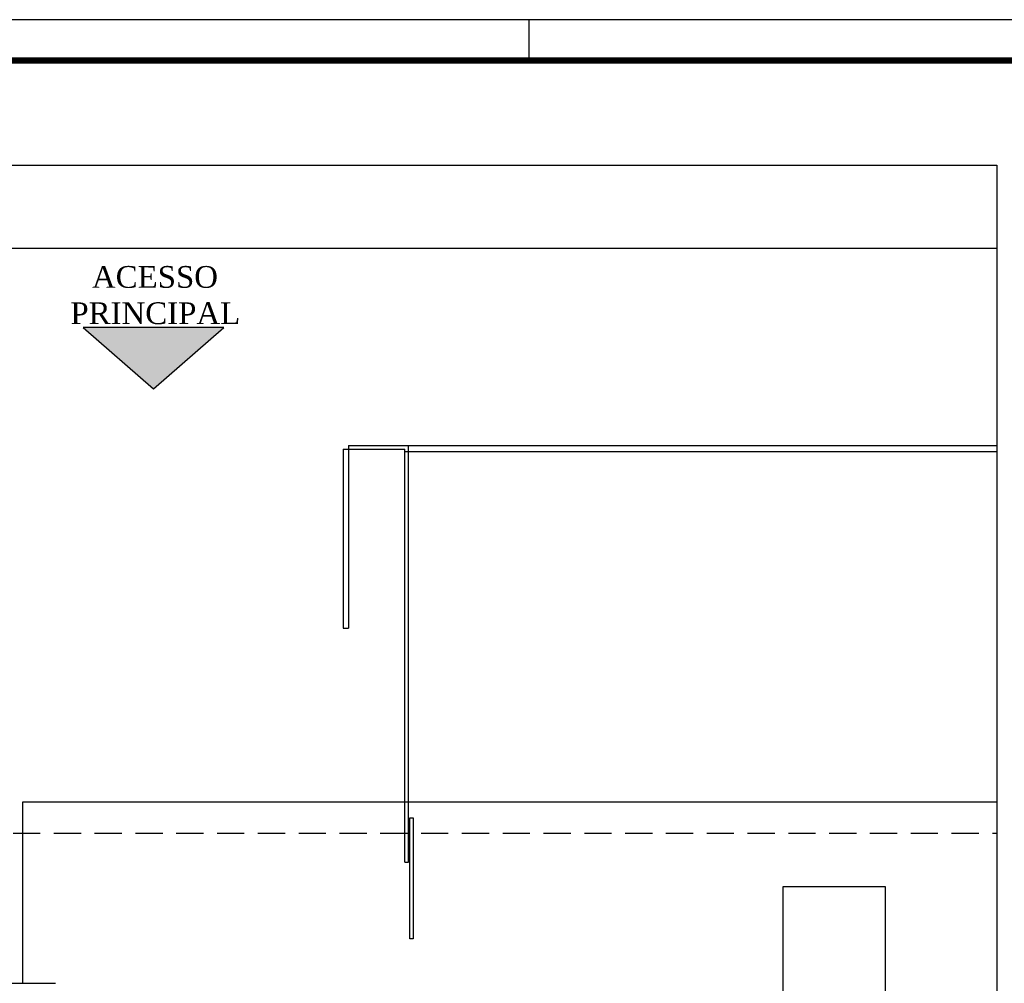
# Model space of a CAD drawing. Extents: x 40.7 to 137.4, y -250.8 to -221.5.
# Tile 207 of 256: x 69.8 to 78, y -229.4 to -221.5. Entities that reach past the tile are written whole.
import ezdxf

# ---------------------------------------------------------------- set-up
doc = ezdxf.new("R2010")
doc.units = 0
doc.header["$MEASUREMENT"] = 0
doc.linetypes.add('HIDDEN', pattern=[0.375, 0.25, -0.125])
doc.layers.add('paredes1', color=8, linetype='CONTINUOUS')
doc.layers.add('PRANCHA', color=8, linetype='CONTINUOUS')
doc.styles.add('LCR', font='times.ttf', dxfattribs={"height": 0.2})

msp = doc.modelspace()

# ---------------------------------------------------------------- hatches: boundary and pattern name
at = {"layer": 'paredes1'}
h = msp.add_hatch(color=256, dxfattribs=at)
h.dxf.hatch_style = 1
h.paths.add_polyline_path([(70.346, -224.0008), (70.9274, -224.5085), (71.5089, -224.0008)])

# ---------------------------------------------------------------- linework, layer by layer
for p, q in [((51.7914, -223.3462), (77.9018, -223.3462)), ((72.5398, -224.9786), (72.5398, -226.4882)), ((72.5398, -224.9786), (77.9018, -224.9786)), ((73.036, -228.423), (73.036, -224.9786)), ((72.4954, -225.0086), (73.006, -225.0086)), ((72.4954, -225.0086), (72.4954, -226.4882)), ((73.006, -228.423), (73.006, -225.0086)), ((73.006, -225.0286), (77.9018, -225.0286)), ((72.4954, -226.4882), (72.5398, -226.4882)), ((73.006, -228.423), (73.036, -228.423)), ((64.305, -229.423), (70.1165, -229.423))]:
    msp.add_line(p, q, dxfattribs=at)
at = {"layer": 'paredes1', "linetype": 'HIDDEN', "ltscale": 0.9}
msp.add_line((55.5905, -228.183), (77.9018, -228.183), dxfattribs=at)
at = {"layer": 'paredes1'}
for points in [[(51.7914, -222.6594), (77.9018, -222.6594), (77.9018, -244.3781), (51.7914, -244.3781)], [(73.076, -228.0565), (73.076, -229.0565), (73.046, -229.0565), (73.046, -228.0565)], [(76.131, -229.6773), (76.981, -229.6773), (76.981, -228.6273), (76.131, -228.6273)]]:
    msp.add_lwpolyline(points, close=True, dxfattribs=at)
for points in [[(70.346, -224.0008), (70.9274, -224.5085), (71.5089, -224.0008), (70.346, -224.0008)], [(77.9018, -227.9273), (69.8442, -227.9273), (69.8442, -229.4273)]]:
    msp.add_lwpolyline(points, dxfattribs=at)
at = {"layer": 'PRANCHA'}
for p, q in [((91.6921, -221.4566), (49.511, -221.4566)), ((74.0344, -221.794), (74.0344, -221.4566))]:
    msp.add_line(p, q, dxfattribs=at)
at = {"layer": 'PRANCHA', "const_width": 0.0506}
msp.add_lwpolyline([(50.3546, -221.794), (50.3546, -250.494), (91.3546, -250.494), (91.3546, -221.794), (50.3546, -221.794)], dxfattribs=at)

# ---------------------------------------------------------------- texts
at = {"layer": 'paredes1', "insert": (69.9407, -223.4937), "char_height": 0.18, "width": 1.961411, "attachment_point": 1, "style": 'LCR'}
msp.add_mtext('\\pi0.4773;ACESSO \\P\\pi0.29905;PRINCIPAL ', dxfattribs=at)

doc.saveas('drawing.dxf')
